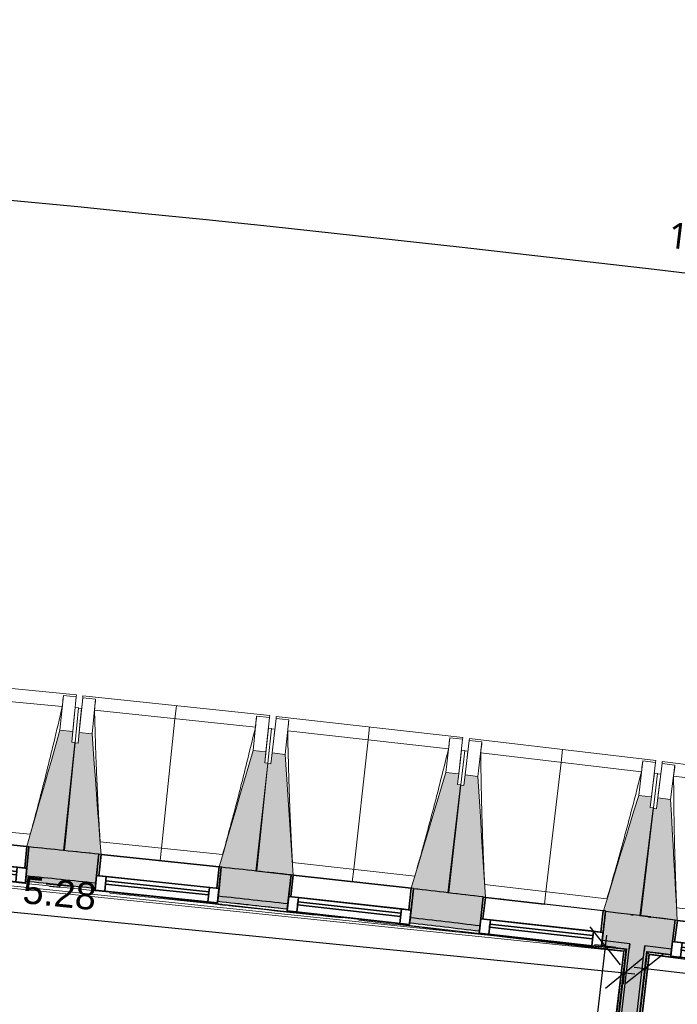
# Model space of a CAD drawing. Header units: centimetres. Extents: x -3926 to 10306, y -31136 to 469.
# Tile 84 of 148: x -740 to -435, y -1554 to -1098. Entities that reach past the tile are written whole.
import ezdxf

# ---------------------------------------------------------------- set-up
doc = ezdxf.new("R2010")
doc.units = ezdxf.units.CM
for name, color, linetype, lineweight in [('0-1', 7, 'Continuous', 5), ('COTGEN', 7, 'Continuous', 30), ('COTGEN-50', 7, 'Continuous', 30), ('MENUISERIES', 7, 'Continuous', 18), ('MENUISERIES-1', 7, 'Continuous', 25), ('MUR', 7, 'Continuous', 25), ('OSSATURE', 7, 'Continuous', 18), ('OSSATURE_C', 7, 'Continuous', 18), ('SERRU', 7, 'Continuous', 18), ('SERRU-traverse', 7, 'Continuous', 18), ('SOL', 7, 'Continuous', 25), ('Z', 7, 'Continuous', 18)]:
    doc.layers.add(name, color=color, linetype=linetype, lineweight=lineweight)
doc.layers.add('A-ANNO-NPLT', color=7, linetype='Continuous', lineweight=25, plot=False)
for name, color, linetype, lineweight, true_color in [('A-GLAZ-GLAS', 7, 'Continuous', 25, 0x5c63b1), ('COTGEN-1', 9, 'Continuous', 30, 0x808080), ('HACHURE_C-1', 6, 'Continuous', 25, 0xff00ff), ('HACHURE_C-2', 6, 'Continuous', 5, 0xff00ff), ('HACHURE_C-3', 5, 'Continuous', 25, 0x0000ff), ('HACHURE_C-4', 5, 'Continuous', 5, 0x0000ff), ('MENUISERIES-2', 7, 'Continuous', 25, 0x5c63b1), ('MUR_C-1', 6, 'Continuous', 25, 0xff00ff), ('MUR_C-2', 5, 'Continuous', 25, 0x0000ff), ('OSSATURE-1', 7, 'Continuous', 5, 0x787878), ('OSSATURE-2', 5, 'Continuous', 25, 0x0000ff)]:
    doc.layers.add(name, color=color, linetype=linetype, lineweight=lineweight, true_color=true_color)
doc.styles.add('Arial_1', font='arial.ttf', dxfattribs={"height": 12.5})
doc.styles.add('Trebuchet MS_1', font='trebuc.ttf', dxfattribs={"height": 12})
doc.dimstyles.new('Cotes_linéaires', dxfattribs={"dimscale": 30.48, "dimtxt": 12.371411, "dimasz": 0.520833, "dimexe": 0.328084, "dimexo": 0, "dimgap": 0.246063, "dimtad": 1, "dimlfac": 0.01, "dimrnd": 0.01, "dimzin": 0, "dimdsep": 46, "dimtxsty": 'Trebuchet MS_1', "dimblk1": 'OBLIQUE', "dimblk2": 'OBLIQUE', "dimsah": 1, "dimcen": 0.09, "dimazin": 0, "dimtfac": 1, "dimtdec": 4, "dimtix": 1, "dimtmove": 0, "dimatfit": 3, "dimfxl": 1, "dimtvp": 1, "dimtfill": 1, "dimtolj": 1, "dimtzin": 0, "dimarcsym": 2})
doc.dimstyles.new('DRMN_COTE', dxfattribs={"dimscale": 30.48, "dimtxt": 12.753242, "dimasz": 0.520833, "dimexe": 0.164042, "dimexo": 0.0625, "dimgap": 0.032808, "dimtad": 1, "dimlfac": 0.01, "dimrnd": 0.01, "dimzin": 0, "dimdsep": 46, "dimtxsty": 'Arial_1', "dimblk1": 'OBLIQUE', "dimblk2": 'OBLIQUE', "dimsah": 1, "dimcen": 0.09, "dimdle": 0.164042, "dimazin": 0, "dimtfac": 1, "dimtdec": 4, "dimtix": 1, "dimtmove": 0, "dimatfit": 3, "dimfxl": 0.164042, "dimfxlon": 1, "dimtvp": 1, "dimtolj": 1, "dimtzin": 0, "dimarcsym": 2})

# ---------------------------------------------------------------- blocks, each defined once
blk = doc.blocks.new('XXX_VIDE FENETRE - 550-V9-2021_015_1113_DCE_1_100_N0_cloison')
at = {"layer": 'A-ANNO-NPLT'}
for p, q in [((-28.5, 0), (-28.5, -10)), ((-27.5, 0), (-28.5, 0)), ((-27.5, -10), (-27.5, 0)), ((28.5, 0), (27.5, 0)), ((27.5, 0), (27.5, -10)), ((28.5, -10), (28.5, 0)), ((-28.5, -10), (-27.5, -10)), ((-24, -10), (-28.5, -10)), ((-28.5, -10), (-28.5, -16.75)), ((-24, -16.75), (-24, -10)), ((24, -10), (24, -16.75)), ((28.5, -10), (24, -10)), ((27.5, -10), (28.5, -10)), ((28.5, -16.75), (28.5, -10)), ((-28.5, -16.75), (-24, -16.75)), ((24, -16.75), (28.5, -16.75))]:
    blk.add_line(p, q, dxfattribs=at)
at = {"layer": 'A-GLAZ-GLAS'}
for p, q in [((24, -12), (-24, -12)), ((-24, -12), (-24, -13.5)), ((-24, -13.5), (24, -13.5)), ((24, -13.5), (24, -12))]:
    blk.add_line(p, q, dxfattribs=at)
at = {"layer": 'MENUISERIES-1'}
for p, q in [((-27.51, 0), (27.51, 0)), ((-27.5, 0), (-27.5, -10)), ((27.5, 0), (-27.5, 0)), ((27.5, -10), (27.5, 0)), ((-28.5, -10), (-28.5, -0.07)), ((28.5, -0.07), (28.5, -10)), ((28.5, -10), (-28.5, -10)), ((-28.5, -16.75), (-28.5, -10)), ((-28.5, -10), (28.5, -10)), ((-27.5, -10), (27.5, -10)), ((-24, -10), (-24, -16.75)), ((24, -10), (-24, -10)), ((24, -16.75), (24, -10)), ((28.5, -10), (28.5, -16.75)), ((28.5, -16.75), (-28.5, -16.75)), ((-24, -16.75), (24, -16.75))]:
    blk.add_line(p, q, dxfattribs=at)
at = {"layer": 'MENUISERIES-2'}
for p, q in [((-24, -13.5), (-24, -12)), ((-24, -12), (24, -12)), ((24, -13.5), (-24, -13.5)), ((24, -12), (24, -13.5))]:
    blk.add_line(p, q, dxfattribs=at)
blk = doc.blocks.new('XXX_VIDE FENETRE - 550-V10-2021_015_1113_DCE_1_100_N0_cloison')
at = {"layer": 'A-ANNO-NPLT'}
for p, q in [((-28.5, 0), (-28.5, -10)), ((-27.5, 0), (-28.5, 0)), ((-27.5, -10), (-27.5, 0)), ((28.5, 0), (27.5, 0)), ((27.5, 0), (27.5, -10)), ((28.5, -10), (28.5, 0)), ((-28.5, -10), (-27.5, -10)), ((-24, -10), (-28.5, -10)), ((-28.5, -10), (-28.5, -16.75)), ((-24, -16.75), (-24, -10)), ((24, -10), (24, -16.75)), ((28.5, -10), (24, -10)), ((27.5, -10), (28.5, -10)), ((28.5, -16.75), (28.5, -10)), ((-28.5, -16.75), (-24, -16.75)), ((24, -16.75), (28.5, -16.75))]:
    blk.add_line(p, q, dxfattribs=at)
at = {"layer": 'A-GLAZ-GLAS'}
for p, q in [((24, -12), (-24, -12)), ((-24, -12), (-24, -13.5)), ((-24, -13.5), (24, -13.5)), ((24, -13.5), (24, -12))]:
    blk.add_line(p, q, dxfattribs=at)
at = {"layer": 'MENUISERIES-1'}
for p, q in [((-28.5, 0), (0, 0)), ((-28.5, -10), (-28.5, 0)), ((-27.5, 0), (-27.5, -10)), ((27.5, 0), (-27.5, 0)), ((27.5, -10), (27.5, 0)), ((28.5, -0.25), (28.5, -10)), ((28.5, -10), (-28.5, -10)), ((-28.5, -16.75), (-28.5, -10)), ((-28.5, -10), (28.5, -10)), ((-27.5, -10), (27.5, -10)), ((-24, -10), (-24, -16.75)), ((24, -10), (-24, -10)), ((24, -16.75), (24, -10)), ((28.5, -10), (28.5, -16.75)), ((28.5, -16.75), (-28.5, -16.75)), ((-24, -16.75), (24, -16.75))]:
    blk.add_line(p, q, dxfattribs=at)
at = {"layer": 'MENUISERIES-2'}
for p, q in [((-24, -13.5), (-24, -12)), ((-24, -12), (24, -12)), ((24, -13.5), (-24, -13.5)), ((24, -12), (24, -13.5))]:
    blk.add_line(p, q, dxfattribs=at)
blk = doc.blocks.new('Garde-corps - Garde-corps-505843-2021_015_1113_DCE_1_100_N0_cloison')
at = {"layer": 'SERRU-traverse'}
for p, q in [((-982.52, -1475.47), (-460.03, -1529.47)), ((-959.19, -1476.84), (-458.87, -1528.55)), ((-727.38, -1498.25), (-714.43, -1499.59)), ((-725.88, -1499.3), (-721, -1499.8)), ((-663.51, -1505.87), (-661.87, -1506.05)), ((-655.66, -1506.72), (-645.86, -1507.78)), ((-647.96, -1506.36), (-633.36, -1507.95)), ((-633.36, -1507.95), (-647.96, -1506.36)), ((-631.82, -1508.12), (-615.69, -1509.91)), ((-615.69, -1509.91), (-631.82, -1508.12)), ((-470.11, -1526.87), (-458.53, -1528.29)), ((-458.53, -1528.29), (-470.11, -1526.87)), ((-460.03, -1529.47), (-493.83, -1818.1)), ((-459.85, -1529.33), (-493.69, -1818.28)), ((-459.66, -1529.17), (-493.54, -1818.48)), ((-458.87, -1528.55), (-492.91, -1819.27)), ((-458.87, -1528.55), (-492.91, -1819.27)), ((-458.53, -1528.29), (-492.65, -1819.6)), ((-492.65, -1819.6), (-458.53, -1528.29))]:
    blk.add_line(p, q, dxfattribs=at)
at = {"layer": 'SERRU-traverse', "flags": 128}
for points in [[(-460.03, -1529.47), (-460.03, -1529.47), (-460.02, -1529.46), (-460.01, -1529.45), (-459.99, -1529.43), (-459.96, -1529.41), (-459.94, -1529.4), (-459.92, -1529.38), (-459.89, -1529.36), (-459.87, -1529.34), (-459.85, -1529.33)], [(-459.66, -1529.17), (-459.26, -1528.86), (-458.87, -1528.55)], [(-458.53, -1528.29), (-458.92, -1528.6), (-459.31, -1528.9)], [(-458.87, -1528.55), (-458.85, -1528.54), (-458.82, -1528.52), (-458.77, -1528.48), (-458.72, -1528.44), (-458.66, -1528.39), (-458.6, -1528.34), (-458.53, -1528.29)]]:
    blk.add_lwpolyline(points, dxfattribs=at)
at = {"layer": 'SERRU-traverse'}
for radius, start, end in [(13727.3, 83.001273, 85.19666), (13728.31, 84.030833, 84.166322), (13728.31, 84.030833, 84.166322), (13726.96, 83.602126, 84.001978), (13727.12, 83.550483, 83.770246), (13726.96, 83.002675, 83.51766), (13728.31, 83.283636, 83.419558), (13728.31, 83.283636, 83.419558), (13727.12, 83.001996, 83.285881)]:
    blk.add_arc((-2132.29, -15154.19), radius, start, end, dxfattribs=at)
blk = doc.blocks.new('Garde-corps - Garde-corps-506028-2021_015_1113_DCE_1_100_N0_cloison')
at = {"layer": 'SERRU-traverse'}
for p, q in [((-484.32, -1830.14), (-449.1, -1529.45)), ((-449.1, -1529.45), (-484.32, -1830.14)), ((-483.52, -1825.9), (-448.84, -1529.79)), ((-483.52, -1825.9), (-448.84, -1529.79)), ((-483.43, -1831.26), (-448.22, -1530.58)), ((-483.28, -1831.46), (-448.06, -1530.78)), ((-483.13, -1831.64), (-447.92, -1530.96)), ((-449.1, -1529.45), (-437.99, -1530.83)), ((-437.99, -1530.83), (-449.1, -1529.45)), ((-448.84, -1529.79), (-438.04, -1531.2)), ((-448.06, -1530.78), (-440.01, -1531.78)), ((-447.92, -1530.96), (-261.44, -1555.32))]:
    blk.add_line(p, q, dxfattribs=at)
at = {"layer": 'SERRU-traverse', "flags": 128}
for points in [[(-449.1, -1529.45), (-448.8, -1529.84), (-448.49, -1530.23)], [(-448.22, -1530.58), (-448.53, -1530.19), (-448.84, -1529.79)]]:
    blk.add_lwpolyline(points, dxfattribs=at)
at = {"layer": 'SERRU-traverse'}
for radius, start, end in [(13727.3, 82.166733, 82.953168), (13726.96, 82.166766, 82.951749)]:
    blk.add_arc((-2132.29, -15154.19), radius, start, end, dxfattribs=at)
for points, knots in [([(-448.84, -1529.79), (-448.84, -1529.79), (-448.84, -1529.79), (-448.85, -1529.78), (-448.85, -1529.78), (-448.86, -1529.77), (-448.86, -1529.76), (-448.87, -1529.75), (-448.88, -1529.74), (-448.88, -1529.73), (-448.89, -1529.72), (-448.9, -1529.71), (-448.91, -1529.7), (-448.92, -1529.68), (-448.93, -1529.67), (-448.95, -1529.65), (-448.96, -1529.64), (-448.97, -1529.63), (-448.98, -1529.61), (-449.01, -1529.57), (-449.05, -1529.52), (-449.09, -1529.47), (-449.1, -1529.45)], [0, 0, 0, 0, 0.071429, 0.107143, 0.142857, 0.178571, 0.214286, 0.25, 0.285714, 0.321429, 0.357143, 0.392857, 0.428571, 0.464286, 0.5, 0.535714, 0.571429, 0.607143, 0.642857, 0.714286, 0.857143, 1, 1, 1, 1]), ([(-447.92, -1530.96), (-447.92, -1530.96), (-447.92, -1530.96), (-447.93, -1530.95), (-447.94, -1530.94), (-447.95, -1530.93), (-447.96, -1530.91), (-447.98, -1530.89), (-447.99, -1530.87), (-448.01, -1530.85), (-448.03, -1530.83), (-448.04, -1530.8), (-448.06, -1530.79), (-448.06, -1530.78)], [0.075, 0.075, 0.075, 0.075, 0.15, 0.2125, 0.275, 0.35, 0.425, 0.5, 0.6, 0.7, 0.775, 0.85, 1, 1, 1, 1])]:
    blk.add_open_spline(points, degree=3, knots=knots, dxfattribs=at)
blk = doc.blocks.new('B02_ARC_rvt-1-2021_015_1113_DCE_1_100_N0_cloison')
at = {"layer": 'HACHURE_C-1'}
h = blk.add_hatch(color=256, dxfattribs=at)
h.paths.add_polyline_path([(-261.58, -1553.93), (-261.24, -1551.46), (-292.42, -1547.2), (-292.75, -1549.68), (-268.5, -1552.98)])
h.paths.add_polyline_path([(-349.25, -1542.16), (-348.92, -1539.68), (-381.13, -1535.5), (-381.44, -1537.98), (-349.34, -1542.15)])
h.paths.add_polyline_path([(-437.99, -1530.83), (-437.68, -1528.35), (-450.05, -1526.82), (-450.34, -1529.3), (-438.08, -1530.82)])
h.paths.add_polyline_path([(-457.29, -1528.44), (-457, -1525.96), (-469.83, -1524.39), (-470.11, -1526.87), (-457.91, -1528.37)])
h.paths.add_polyline_path([(-526.7, -1520.09), (-526.43, -1517.61), (-558.78, -1513.84), (-559.05, -1516.32), (-526.81, -1520.08)])
h.paths.add_polyline_path([(-615.69, -1509.91), (-615.41, -1507.42), (-647.7, -1503.87), (-647.96, -1506.36), (-615.77, -1509.9)])
h.paths.add_polyline_path([(-704.64, -1500.31), (-704.38, -1497.83), (-736.69, -1494.49), (-736.93, -1496.97), (-704.72, -1500.3)])
h.paths.add_polyline_path([(-793.65, -1491.3), (-793.4, -1488.81), (-825.64, -1485.69), (-825.85, -1488.18), (-793.72, -1491.29)])
h.paths.add_polyline_path([(-882.61, -1482.87), (-882.4, -1480.38), (-914.83, -1477.46), (-915.04, -1479.95), (-882.69, -1482.87)])
h.paths.add_polyline_path([(-971.83, -1475.01), (-971.62, -1472.52), (-984.73, -1471.42), (-984.98, -1473.9), (-971.89, -1475.01)])
h.paths.add_polyline_path([(-991.95, -1473.32), (-991.71, -1470.83), (-1003.99, -1469.81), (-1004.18, -1472.31), (-992.58, -1473.27)])
h.paths.add_polyline_path([(-1061, -1467.74), (-1060.8, -1465.25), (-1093.19, -1462.75), (-1093.33, -1465.25), (-1061.06, -1467.74)])
h.paths.add_polyline_path([(-1150.21, -1461.05), (-1150.03, -1458.56), (-1182.34, -1456.28), (-1182.49, -1458.77), (-1150.27, -1461.05)])
h.paths.add_polyline_path([(-1239.36, -1454.95), (-1239.22, -1452.45), (-1271.72, -1450.37), (-1271.86, -1452.87), (-1239.42, -1454.94)])
h.paths.add_polyline_path([(-1328.76, -1449.41), (-1328.61, -1446.92), (-1361.04, -1445.05), (-1361.17, -1447.55), (-1328.8, -1449.41)])
h.paths.add_polyline_path([(-1418.09, -1444.47), (-1417.96, -1441.97), (-1431.16, -1441.29), (-1431.37, -1443.78), (-1418.13, -1444.47)])
h.paths.add_polyline_path([(-1438.36, -1443.43), (-1438.16, -1440.93), (-1450.39, -1440.32), (-1450.51, -1442.82), (-1438.99, -1443.39)])
h.paths.add_polyline_path([(-1507.44, -1440.1), (-1507.33, -1437.61), (-1539.78, -1436.17), (-1539.88, -1438.67), (-1507.48, -1440.1)])
h.paths.add_polyline_path([(-1596.83, -1436.32), (-1596.73, -1433.83), (-1629.19, -1432.6), (-1629.27, -1435.1), (-1596.86, -1436.32)])
h.paths.add_polyline_path([(-1686.23, -1433.13), (-1686.15, -1430.63), (-1718.62, -1429.61), (-1718.68, -1432.11), (-1686.26, -1433.12)])
h.paths.add_polyline_path([(-1775.66, -1430.51), (-1775.59, -1428.01), (-1808.06, -1427.21), (-1808.11, -1429.71), (-1775.68, -1430.51)])
h.paths.add_polyline_path([(-1865.1, -1428.48), (-1865.05, -1425.98), (-1897.53, -1425.38), (-1897.56, -1427.88), (-1865.11, -1428.48)])
h.paths.add_polyline_path([(-2320.77, -1427.17), (-2312.4, -1427.06), (-2312.47, -1424.56), (-2320.8, -1424.67), (-2320.77, -1427.15)])
h.paths.add_polyline_path([(-1954.55, -1427.03), (-1954.56, -1424.53), (-1987, -1424.15), (-1986.97, -1426.65), (-1954.56, -1427.03)])
h.paths.add_polyline_path([(-2255.4, -1426.43), (-2222.94, -1426.18), (-2222.98, -1423.68), (-2255.43, -1423.93), (-2255.41, -1425.99)])
h.paths.add_polyline_path([(-2044.01, -1426.16), (-2044.02, -1423.66), (-2076.47, -1423.49), (-2076.47, -1425.99), (-2044.02, -1426.16)])
h.paths.add_polyline_path([(-2165.94, -1425.92), (-2133.48, -1425.88), (-2133.48, -1423.38), (-2165.95, -1423.42)])
at = {"layer": 'HACHURE_C-2'}
h = blk.add_hatch(color=256, dxfattribs=at)
h.paths.add_polyline_path([(-261.24, -1551.46), (-259.46, -1538.12), (-290.66, -1533.82), (-292.42, -1547.2), (-268.5, -1550.46)])
h.paths.add_polyline_path([(-348.92, -1539.68), (-347.16, -1526.3), (-379.46, -1522.11), (-381.13, -1535.5), (-349.34, -1539.63)])
h.paths.add_polyline_path([(-437.68, -1528.35), (-436.01, -1514.95), (-468.33, -1510.97), (-469.83, -1524.39), (-438.08, -1528.3)])
h.paths.add_polyline_path([(-526.43, -1517.61), (-524.93, -1504.19), (-557.28, -1500.42), (-558.78, -1513.84), (-526.81, -1517.56)])
h.paths.add_polyline_path([(-615.41, -1507.42), (-613.92, -1494), (-646.29, -1490.44), (-647.7, -1503.87), (-615.77, -1507.38)])
h.paths.add_polyline_path([(-704.38, -1497.83), (-703.01, -1484.39), (-735.36, -1481.05), (-736.69, -1494.49), (-704.72, -1497.79)])
h.paths.add_polyline_path([(-793.4, -1488.81), (-792.11, -1475.37), (-824.5, -1472.24), (-825.64, -1485.69), (-793.72, -1488.78)])
h.paths.add_polyline_path([(-882.4, -1480.38), (-881.25, -1466.93), (-913.69, -1464.01), (-914.83, -1477.46), (-882.69, -1480.36)])
h.paths.add_polyline_path([(-971.62, -1472.52), (-970.49, -1459.07), (-1002.93, -1456.36), (-1003.99, -1469.81), (-971.89, -1472.5)])
h.paths.add_polyline_path([(-1060.8, -1465.25), (-1059.77, -1451.79), (-1092.22, -1449.29), (-1093.19, -1462.75), (-1061.06, -1465.23)])
h.paths.add_polyline_path([(-1150.03, -1458.56), (-1149.09, -1445.09), (-1181.55, -1442.8), (-1182.34, -1456.28), (-1150.27, -1458.54)])
h.paths.add_polyline_path([(-1239.22, -1452.45), (-1238.42, -1438.97), (-1270.92, -1436.89), (-1271.72, -1450.37), (-1239.42, -1452.44)])
h.paths.add_polyline_path([(-1328.61, -1446.92), (-1327.82, -1433.44), (-1360.33, -1431.57), (-1361.04, -1445.05), (-1328.8, -1446.91)])
h.paths.add_polyline_path([(-1417.96, -1441.97), (-1417.25, -1428.49), (-1449.77, -1426.83), (-1450.39, -1440.32), (-1418.13, -1441.96)])
h.paths.add_polyline_path([(-1507.33, -1437.61), (-1506.71, -1424.12), (-1539.25, -1422.68), (-1539.78, -1436.17), (-1507.48, -1437.6)])
h.paths.add_polyline_path([(-1596.73, -1433.83), (-1596.2, -1420.34), (-1628.74, -1419.1), (-1629.19, -1432.6), (-1596.86, -1433.82)])
h.paths.add_polyline_path([(-1686.15, -1430.63), (-1685.71, -1417.13), (-1718.26, -1416.11), (-1718.62, -1429.61), (-1686.26, -1430.62)])
h.paths.add_polyline_path([(-1775.59, -1428.01), (-1775.24, -1414.52), (-1807.8, -1413.71), (-1808.06, -1427.21), (-1775.68, -1428.01)])
h.paths.add_polyline_path([(-1865.05, -1425.98), (-1864.78, -1412.48), (-1897.34, -1411.89), (-1897.48, -1425.39), (-1865.11, -1425.98)])
h.paths.add_polyline_path([(-2334.3, -1424.86), (-2312.43, -1424.56), (-2312.6, -1411.06), (-2334.51, -1411.36), (-2334.3, -1424.77)])
h.paths.add_polyline_path([(-1954.52, -1424.53), (-1954.34, -1411.03), (-1986.9, -1410.65), (-1986.97, -1424.15), (-1954.56, -1424.53)])
h.paths.add_polyline_path([(-2255.43, -1423.93), (-2222.95, -1423.68), (-2223.04, -1410.18), (-2255.6, -1410.43), (-2255.43, -1423.79)])
h.paths.add_polyline_path([(-2043.99, -1423.66), (-2043.9, -1410.16), (-2076.47, -1409.99), (-2076.47, -1423.49), (-2044.02, -1423.66)])
h.paths.add_polyline_path([(-2165.95, -1423.42), (-2133.47, -1423.38), (-2133.47, -1409.88), (-2166.04, -1409.92), (-2165.95, -1423.39)])
at = {"layer": 'HACHURE_C-3'}
h = blk.add_hatch(color=256, dxfattribs=at)
h.paths.add_polyline_path([(-491.41, -1819.74), (-457.29, -1528.44), (-458.53, -1528.29), (-492.65, -1819.6)])
h.paths.add_polyline_path([(-455.43, -1512.55), (-455.42, -1512.46), (-456.66, -1512.32), (-456.66, -1512.4), (-456.05, -1512.48)])
at = {"layer": 'HACHURE_C-4'}
h = blk.add_hatch(color=256, dxfattribs=at)
h.paths.add_polyline_path([(-484.6, -1821.8), (-450.05, -1526.82), (-457, -1525.96), (-491.55, -1820.99), (-485.41, -1821.7)])
h.paths.add_polyline_path([(-448.48, -1513.41), (-448.48, -1513.27), (-455.42, -1512.48), (-455.42, -1512.55), (-449.56, -1513.28)])
h = blk.add_hatch(color=256, dxfattribs=at)
h.paths.add_polyline_path([(-484.17, -1828.9), (-449.1, -1529.45), (-450.34, -1529.3), (-485.41, -1828.75), (-484.6, -1828.85)])
h.paths.add_polyline_path([(-447.24, -1513.56), (-447.23, -1513.42), (-448.47, -1513.28), (-448.47, -1513.41), (-447.86, -1513.48)])
at = {"layer": 'MUR'}
for p, q in [((-736.93, -1496.97), (-735.36, -1481.05)), ((-702.98, -1484.46), (-704.64, -1500.31)), ((-647.96, -1506.36), (-646.29, -1490.44)), ((-613.92, -1494.07), (-615.69, -1509.91)), ((-559.05, -1516.32), (-557.28, -1500.42)), ((-524.94, -1504.25), (-526.7, -1520.09)), ((-523.95, -1504.3), (-500.62, -1507.07)), ((-470.11, -1526.87), (-468.33, -1510.97)), ((-436.02, -1515.01), (-437.99, -1530.83))]:
    blk.add_line(p, q, dxfattribs=at)
at = {"layer": 'MUR_C-1'}
for p, q in [((-735.36, -1481.05), (-736.93, -1496.97)), ((-704.64, -1500.31), (-702.97, -1484.4)), ((-646.29, -1490.44), (-647.96, -1506.36)), ((-615.69, -1509.91), (-613.92, -1494)), ((-557.28, -1500.42), (-559.05, -1516.32)), ((-526.7, -1520.09), (-524.93, -1504.19)), ((-468.33, -1510.97), (-470.11, -1526.87)), ((-437.99, -1530.83), (-436.01, -1514.95)), ((-457, -1525.96), (-469.83, -1524.39)), ((-457.29, -1528.44), (-457, -1525.96)), ((-450.05, -1526.82), (-450.34, -1529.3)), ((-437.68, -1528.35), (-450.05, -1526.82))]:
    blk.add_line(p, q, dxfattribs=at)
at = {"layer": 'MUR_C-1', "flags": 128}
for points in [[(-456.67, -1512.4), (-462.5, -1511.68), (-468.33, -1510.97)], [(-455.43, -1512.55), (-456.05, -1512.48), (-456.67, -1512.4)], [(-447.24, -1513.56), (-447.86, -1513.48), (-448.48, -1513.41)], [(-436.01, -1514.95), (-441.63, -1514.26), (-447.24, -1513.56)], [(-470.11, -1526.87), (-464.32, -1527.58), (-458.53, -1528.29)], [(-449.1, -1529.45), (-443.55, -1530.14), (-437.99, -1530.83)]]:
    blk.add_lwpolyline(points, dxfattribs=at)
at = {"layer": 'MUR_C-1'}
for radius, start, end in [(13744.31, 84.03081, 84.166576), (13744.31, 83.657428, 83.793194), (13730.81, 84.030829, 84.166362), (13728.31, 84.030833, 84.166323), (13730.81, 83.657447, 83.79298), (13744.31, 83.284048, 83.419812), (13728.31, 83.657451, 83.79294), (13730.81, 83.283701, 83.419598), (13728.31, 83.283636, 83.419558)]:
    blk.add_arc((-2132.29, -15154.19), radius, start, end, dxfattribs=at)
at = {"layer": 'MUR_C-2'}
for p, q in [((-456.66, -1512.32), (-456.67, -1512.4)), ((-447.23, -1513.42), (-456.66, -1512.32)), ((-455.43, -1512.55), (-455.42, -1512.46)), ((-448.48, -1513.41), (-448.47, -1513.28)), ((-447.24, -1513.56), (-447.23, -1513.42)), ((-457, -1525.96), (-457.29, -1528.44)), ((-450.34, -1529.3), (-450.05, -1526.82)), ((-458.53, -1528.29), (-492.65, -1819.6)), ((-491.41, -1819.74), (-457.29, -1528.44)), ((-484.45, -1820.56), (-450.34, -1529.3)), ((-483.21, -1820.7), (-449.1, -1529.45))]:
    blk.add_line(p, q, dxfattribs=at)
at = {"layer": 'MUR_C-2', "flags": 128}
for points in [[(-456.67, -1512.4), (-456.05, -1512.48), (-455.43, -1512.55)], [(-448.48, -1513.41), (-447.86, -1513.48), (-447.24, -1513.56)]]:
    blk.add_lwpolyline(points, dxfattribs=at)
at = {"layer": 'SOL'}
for p, q in [((-646.29, -1490.44), (-646.05, -1490.47)), ((-646.05, -1490.47), (-646.29, -1490.44)), ((-727.36, -1497.96), (-720.87, -1498.62)), ((-720.87, -1498.62), (-727.36, -1497.96)), ((-727.36, -1497.96), (-720.87, -1498.62)), ((-720.87, -1498.62), (-727.36, -1497.96)), ((-720.78, -1498.63), (-714.39, -1499.3)), ((-714.39, -1499.3), (-720.78, -1498.63)), ((-720.78, -1498.63), (-714.39, -1499.3)), ((-714.39, -1499.3), (-720.78, -1498.63)), ((-517.94, -1505.01), (-515.37, -1505.32)), ((-515.37, -1505.32), (-517.94, -1505.01)), ((-458.53, -1528.29), (-492.65, -1819.6)), ((-492.65, -1819.6), (-458.53, -1528.29)), ((-458.53, -1528.29), (-492.65, -1819.6)), ((-492.65, -1819.6), (-458.53, -1528.29)), ((-484.32, -1830.14), (-449.1, -1529.45)), ((-449.1, -1529.45), (-484.32, -1830.14)), ((-484.32, -1830.14), (-449.1, -1529.45)), ((-449.1, -1529.45), (-484.32, -1830.14))]:
    blk.add_line(p, q, dxfattribs=at)
at = {"layer": 'MENUISERIES'}
for name, p, rotation in [('XXX_VIDE FENETRE - 550-V9-2021_015_1113_DCE_1_100_N0_cloison', (-763.72, -1478.16), 354.383875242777), ('XXX_VIDE FENETRE - 550-V9-2021_015_1113_DCE_1_100_N0_cloison', (-674.62, -1487.37), 354.0108088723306), ('XXX_VIDE FENETRE - 550-V9-2021_015_1113_DCE_1_100_N0_cloison', (-585.59, -1497.16), 353.6377425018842), ('XXX_VIDE FENETRE - 550-V10-2021_015_1113_DCE_1_100_N0_cloison', (-496.63, -1507.52), 353.6377425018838), ('XXX_VIDE FENETRE - 550-V9-2021_015_1113_DCE_1_100_N0_cloison', (-407.73, -1518.47), 352.8916097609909)]:
    blk.add_blockref(name, p, dxfattribs=dict(at, rotation=rotation))
at = {"layer": 'SERRU'}
for name in ['Garde-corps - Garde-corps-505843-2021_015_1113_DCE_1_100_N0_cloison', 'Garde-corps - Garde-corps-506028-2021_015_1113_DCE_1_100_N0_cloison']:
    blk.add_blockref(name, (0, 0), dxfattribs=at)
blk = doc.blocks.new('20_MUR PREFA_01 - Type 1-3119337-2021_015_1113_DCE_1_100_N0_cloison')
at = {"layer": 'Z'}
for p, q in [((0, 72.21), (0, 66.14)), ((0, 66.14), (0, 5.85)), ((0, 0.07), (0, 5.85))]:
    blk.add_line(p, q, dxfattribs=at)
blk = doc.blocks.new('B02_DC_STR_rvt-1-2021_015_1113_DCE_1_100_N0_cloison')
at = {"layer": 'OSSATURE-1'}
for points in [[(-718.94, -1482.63), (-714.03, -1432.65), (-715.52, -1432.51), (-715.03, -1427.53), (-721, -1426.94), (-736.34, -1480.85), (-735.35, -1480.95), (-735.35, -1481.02), (-725.88, -1481.95)], [(-701.99, -1484.5), (-706.16, -1428.6), (-712.13, -1427.98), (-712.65, -1432.95), (-714.15, -1432.79), (-719.39, -1482.74), (-702.98, -1484.46), (-702.97, -1484.39), (-702.5, -1484.44)], [(-629.88, -1492.13), (-624.64, -1442.18), (-626.13, -1442.03), (-625.61, -1437.05), (-631.57, -1436.43), (-647.26, -1490.24), (-646.28, -1490.34), (-646.28, -1490.41), (-639.43, -1491.13)], [(-612.93, -1494.11), (-616.75, -1438.19), (-622.71, -1437.52), (-623.27, -1442.49), (-624.76, -1442.32), (-630.32, -1492.24), (-613.92, -1494.07), (-613.88, -1494), (-613.41, -1494.05)], [(-540.88, -1502.21), (-535.31, -1452.3), (-536.8, -1452.13), (-536.25, -1447.16), (-542.21, -1446.5), (-558.25, -1500.2), (-557.27, -1500.31), (-557.27, -1500.38), (-550.24, -1501.17)], [(-523.94, -1504.37), (-527.4, -1448.35), (-533.36, -1447.65), (-533.94, -1452.61), (-535.43, -1452.44), (-541.32, -1502.31), (-523.96, -1504.36)], [(-451.94, -1512.87), (-446.05, -1462.99), (-447.54, -1462.82), (-446.96, -1457.85), (-452.92, -1457.15), (-469.25, -1510.57), (-468.3, -1510.68), (-468.3, -1510.94), (-454.31, -1512.59)], [(-435.03, -1515.06), (-438.12, -1459.1), (-444.07, -1458.36), (-444.69, -1463.32), (-446.18, -1463.13), (-452.39, -1512.97), (-436.02, -1515.01), (-436.01, -1514.94)]]:
    blk.add_hatch(color=256, dxfattribs=at).paths.add_polyline_path(points)
at = {"layer": 'OSSATURE'}
for p, q in [((-713.37, -1410.63), (-799.95, -1402.11)), ((-719.95, -1416.07), (-794.55, -1408.74)), ((-719.43, -1410.94), (-721, -1426.94)), ((-719.43, -1410.94), (-713.46, -1411.53)), ((-719.43, -1410.97), (-719.43, -1410.94)), ((-713.46, -1411.53), (-715.03, -1427.53)), ((-713.37, -1410.63), (-713.46, -1411.55)), ((-712.13, -1427.98), (-710.45, -1411.99)), ((-710.46, -1412.01), (-710.36, -1411.09)), ((-710.45, -1411.99), (-704.49, -1412.61)), ((-623.83, -1420.16), (-710.36, -1411.09)), ((-706.16, -1428.6), (-704.49, -1412.61)), ((-704.49, -1412.61), (-704.49, -1412.64)), ((-713.94, -1416.5), (-714.51, -1422.28)), ((-712.45, -1416.65), (-714.03, -1432.65)), ((-712.45, -1416.65), (-713.94, -1416.5)), ((-710.98, -1416.96), (-712.47, -1416.8)), ((-711.58, -1422.73), (-710.98, -1416.96)), ((-630.46, -1425.57), (-705, -1417.74)), ((-714.51, -1422.28), (-715.52, -1432.51)), ((-712.65, -1432.95), (-711.58, -1422.73)), ((-629.9, -1420.44), (-631.57, -1436.43)), ((-629.9, -1420.44), (-623.93, -1421.06)), ((-629.9, -1420.46), (-629.9, -1420.44)), ((-623.93, -1421.06), (-625.61, -1437.05)), ((-623.83, -1420.16), (-623.93, -1421.09)), ((-622.71, -1437.52), (-620.93, -1421.54)), ((-620.93, -1421.57), (-620.83, -1420.64)), ((-620.93, -1421.54), (-614.97, -1422.21)), ((-534.37, -1430.28), (-620.83, -1420.64)), ((-616.75, -1438.19), (-614.97, -1422.21)), ((-614.97, -1422.21), (-614.97, -1422.23)), ((-624.45, -1426.04), (-625.06, -1431.81)), ((-622.96, -1426.19), (-624.64, -1442.18)), ((-622.96, -1426.19), (-624.45, -1426.04)), ((-621.48, -1426.51), (-622.97, -1426.35)), ((-622.13, -1432.28), (-621.48, -1426.51)), ((-541.02, -1435.64), (-615.52, -1427.34)), ((-625.06, -1431.81), (-626.13, -1442.03)), ((-540.43, -1430.52), (-542.21, -1446.5)), ((-540.44, -1430.54), (-540.43, -1430.52)), ((-540.43, -1430.52), (-534.47, -1431.18)), ((-534.47, -1431.18), (-536.25, -1447.16)), ((-534.37, -1430.28), (-534.47, -1431.21)), ((-533.36, -1447.65), (-531.47, -1431.68)), ((-531.47, -1431.71), (-531.37, -1430.78)), ((-531.47, -1431.68), (-525.51, -1432.38)), ((-444.97, -1440.99), (-531.37, -1430.78)), ((-623.27, -1442.49), (-622.13, -1432.28)), ((-535.02, -1436.15), (-535.66, -1441.92)), ((-533.53, -1436.32), (-535.31, -1452.3)), ((-533.53, -1436.32), (-535.02, -1436.15)), ((-532.06, -1436.65), (-533.55, -1436.47)), ((-527.4, -1448.35), (-525.51, -1432.38)), ((-525.51, -1432.38), (-525.51, -1432.41)), ((-532.74, -1442.41), (-532.06, -1436.65)), ((-451.66, -1446.3), (-526.09, -1437.51)), ((-444.97, -1440.99), (-445.07, -1441.91)), ((-535.66, -1441.92), (-536.8, -1452.13)), ((-533.94, -1452.61), (-532.74, -1442.41)), ((-451.03, -1441.18), (-452.92, -1457.15)), ((-451.04, -1441.21), (-451.03, -1441.18)), ((-451.03, -1441.18), (-445.07, -1441.88)), ((-445.07, -1441.88), (-446.96, -1457.85)), ((-444.07, -1458.36), (-442.08, -1442.4)), ((-442.08, -1442.43), (-441.97, -1441.5)), ((-442.08, -1442.4), (-436.13, -1443.14)), ((-355.64, -1452.27), (-441.97, -1441.5)), ((-438.12, -1459.1), (-436.13, -1443.14)), ((-436.13, -1443.14), (-436.13, -1443.17)), ((-445.66, -1446.85), (-446.34, -1452.61)), ((-444.17, -1447.03), (-446.05, -1462.99)), ((-444.17, -1447.03), (-445.66, -1446.85)), ((-442.7, -1447.36), (-444.19, -1447.18)), ((-443.42, -1453.12), (-442.7, -1447.36)), ((-362.36, -1457.54), (-436.74, -1448.26)), ((-446.34, -1452.61), (-447.54, -1462.82)), ((-444.69, -1463.32), (-443.42, -1453.12)), ((-791.54, -1469.62), (-734.76, -1475.2)), ((-736.34, -1480.85), (-791.1, -1475.47)), ((-702.39, -1478.64), (-645.65, -1484.6)), ((-647.26, -1490.24), (-701.99, -1484.5)), ((-613.3, -1488.25), (-556.6, -1494.57)), ((-558.25, -1500.2), (-612.93, -1494.11)), ((-524.28, -1498.44), (-467.62, -1505.13)), ((-496.63, -1507.52), (-523.95, -1504.3)), ((-435.32, -1509.2), (-378.71, -1516.26))]:
    blk.add_line(p, q, dxfattribs=at)
at = {"layer": 'OSSATURE', "flags": 128}
for points in [[(-719.95, -1416.07), (-719.85, -1415.05), (-719.75, -1414.03), (-719.64, -1413.01), (-719.54, -1411.99), (-719.43, -1410.97)], [(-704.49, -1412.64), (-704.59, -1413.66), (-704.69, -1414.68), (-704.8, -1415.7), (-704.9, -1416.72), (-705, -1417.74)], [(-630.46, -1425.57), (-630.35, -1424.54), (-630.24, -1423.52), (-630.12, -1422.5), (-630.01, -1421.48), (-629.9, -1420.46)], [(-614.97, -1422.23), (-615.08, -1423.25), (-615.19, -1424.27), (-615.3, -1425.29), (-615.41, -1426.32), (-615.52, -1427.34)], [(-541.02, -1435.64), (-540.91, -1434.62), (-540.79, -1433.6), (-540.67, -1432.58), (-540.55, -1431.56), (-540.44, -1430.54)], [(-525.51, -1432.41), (-525.63, -1433.43), (-525.75, -1434.45), (-525.86, -1435.47), (-525.98, -1436.49), (-526.09, -1437.51)], [(-451.66, -1446.3), (-451.53, -1445.28), (-451.41, -1444.26), (-451.29, -1443.24), (-451.16, -1442.22), (-451.04, -1441.21)], [(-436.13, -1443.17), (-436.25, -1444.19), (-436.37, -1445.21), (-436.49, -1446.23), (-436.62, -1447.25), (-436.74, -1448.26)]]:
    blk.add_lwpolyline(points, dxfattribs=at)
at = {"layer": 'OSSATURE'}
for points, knots in [([(-734.78, -1475.2), (-733.66, -1471.13), (-731.97, -1464.82), (-729.74, -1456.27), (-727.89, -1449.03), (-725.94, -1441.22), (-723.22, -1430.05), (-721.25, -1421.67), (-719.95, -1416.07)], [0.0183438, 0.0183438, 0.0183438, 0.0183438, 0.2222222, 0.3333333, 0.4444444, 0.5833333, 0.7222222, 1, 1, 1, 1]), ([(-705, -1417.74), (-704.89, -1422.34), (-704.7, -1429.23), (-704.39, -1438.41), (-704.1, -1445.89), (-703.75, -1453.93), (-703.33, -1462.54), (-702.87, -1470.79), (-702.54, -1476.15), (-702.38, -1478.65)], [0, 0, 0, 0, 0.2222222, 0.3333333, 0.4444444, 0.5833333, 0.7222222, 0.8611111, 0.9816328, 0.9816328, 0.9816328, 0.9816328]), ([(-645.66, -1484.6), (-644.52, -1480.53), (-642.79, -1474.24), (-640.51, -1465.7), (-638.61, -1458.47), (-636.61, -1450.68), (-633.82, -1439.52), (-631.79, -1431.16), (-630.46, -1425.57)], [0.0183438, 0.0183438, 0.0183438, 0.0183438, 0.2222222, 0.3333333, 0.4444444, 0.5833333, 0.7222222, 1, 1, 1, 1]), ([(-615.52, -1427.34), (-615.43, -1431.93), (-615.29, -1438.82), (-615.03, -1448.01), (-614.8, -1455.48), (-614.5, -1463.52), (-614.13, -1472.14), (-613.73, -1480.39), (-613.43, -1485.76), (-613.29, -1488.25)], [0, 0, 0, 0, 0.2222222, 0.3333333, 0.4444444, 0.5833333, 0.7222222, 0.8611111, 0.9816328, 0.9816328, 0.9816328, 0.9816328]), ([(-556.61, -1494.57), (-555.45, -1490.51), (-553.67, -1484.23), (-551.34, -1475.71), (-549.39, -1468.5), (-547.34, -1460.71), (-544.47, -1449.58), (-542.39, -1441.22), (-541.02, -1435.64)], [0.0183438, 0.0183438, 0.0183438, 0.0183438, 0.2222222, 0.3333333, 0.4444444, 0.5833333, 0.7222222, 1, 1, 1, 1]), ([(-526.09, -1437.51), (-526.04, -1442.11), (-525.94, -1449), (-525.75, -1458.18), (-525.56, -1465.66), (-525.32, -1473.7), (-525, -1482.33), (-524.65, -1490.57), (-524.39, -1495.94), (-524.26, -1498.44)], [0, 0, 0, 0, 0.2222222, 0.3333333, 0.4444444, 0.5833333, 0.7222222, 0.8611111, 0.9816328, 0.9816328, 0.9816328, 0.9816328]), ([(-467.63, -1505.13), (-466.44, -1501.08), (-464.62, -1494.81), (-462.23, -1486.3), (-460.24, -1479.1), (-458.14, -1471.33), (-455.2, -1460.21), (-453.06, -1451.87), (-451.66, -1446.3)], [0.0183438, 0.0183438, 0.0183438, 0.0183438, 0.2222222, 0.3333333, 0.4444444, 0.5833333, 0.7222222, 1, 1, 1, 1]), ([(-436.74, -1448.26), (-436.72, -1452.86), (-436.66, -1459.75), (-436.53, -1468.94), (-436.39, -1476.42), (-436.2, -1484.46), (-435.94, -1493.09), (-435.65, -1501.34), (-435.42, -1506.71), (-435.31, -1509.2)], [0, 0, 0, 0, 0.2222222, 0.3333333, 0.4444444, 0.5833333, 0.7222222, 0.8611111, 0.9816328, 0.9816328, 0.9816328, 0.9816328])]:
    blk.add_open_spline(points, degree=3, knots=knots, dxfattribs=at)
at = {"layer": 'OSSATURE_C'}
for p, q in [((-715.03, -1427.53), (-721, -1426.94)), ((-715.52, -1432.51), (-715.03, -1427.53)), ((-712.13, -1427.98), (-712.65, -1432.95)), ((-706.16, -1428.6), (-712.13, -1427.98)), ((-714.15, -1432.79), (-719.39, -1482.74)), ((-718.94, -1482.63), (-714.03, -1432.65)), ((-714.03, -1432.65), (-715.52, -1432.51)), ((-712.65, -1432.95), (-714.15, -1432.79)), ((-625.61, -1437.05), (-631.57, -1436.43)), ((-626.13, -1442.03), (-625.61, -1437.05)), ((-622.71, -1437.52), (-623.27, -1442.49)), ((-616.75, -1438.19), (-622.71, -1437.52)), ((-624.76, -1442.32), (-630.32, -1492.24)), ((-629.88, -1492.13), (-624.64, -1442.18)), ((-624.64, -1442.18), (-626.13, -1442.03)), ((-623.27, -1442.49), (-624.76, -1442.32)), ((-536.25, -1447.16), (-542.21, -1446.5)), ((-536.8, -1452.13), (-536.25, -1447.16)), ((-533.36, -1447.65), (-533.94, -1452.61)), ((-527.4, -1448.35), (-533.36, -1447.65)), ((-535.43, -1452.44), (-541.32, -1502.31)), ((-540.88, -1502.21), (-535.31, -1452.3)), ((-535.31, -1452.3), (-536.8, -1452.13)), ((-533.94, -1452.61), (-535.43, -1452.44)), ((-446.96, -1457.85), (-452.92, -1457.15)), ((-447.54, -1462.82), (-446.96, -1457.85)), ((-444.07, -1458.36), (-444.69, -1463.32)), ((-438.12, -1459.1), (-444.07, -1458.36)), ((-446.18, -1463.13), (-452.39, -1512.97)), ((-451.94, -1512.87), (-446.05, -1462.99)), ((-446.05, -1462.99), (-447.54, -1462.82)), ((-444.69, -1463.32), (-446.18, -1463.13)), ((-735.37, -1481.02), (-718.94, -1482.63)), ((-719.39, -1482.74), (-702.98, -1484.46)), ((-646.29, -1490.41), (-629.88, -1492.13)), ((-630.32, -1492.24), (-613.92, -1494.07)), ((-557.28, -1500.38), (-540.88, -1502.21)), ((-541.32, -1502.31), (-523.94, -1504.37)), ((-468.33, -1510.93), (-451.94, -1512.87)), ((-452.39, -1512.97), (-436.02, -1515.01))]:
    blk.add_line(p, q, dxfattribs=at)
at = {"layer": 'OSSATURE_C', "flags": 128}
for points in [[(-721, -1426.94), (-722.92, -1433.69), (-724.84, -1440.44), (-726.76, -1447.18), (-728.68, -1453.93), (-730.6, -1460.68), (-732.52, -1467.43), (-734.44, -1474.17), (-736.34, -1480.85)], [(-701.99, -1484.5), (-702.5, -1477.57), (-703.03, -1470.58), (-703.55, -1463.58), (-704.07, -1456.58), (-704.6, -1449.59), (-705.12, -1442.59), (-705.64, -1435.6), (-706.16, -1428.6)], [(-631.57, -1436.43), (-633.54, -1443.16), (-635.5, -1449.9), (-637.46, -1456.63), (-639.43, -1463.37), (-641.39, -1470.1), (-643.35, -1476.84), (-645.32, -1483.57), (-647.26, -1490.24)], [(-612.93, -1494.11), (-613.41, -1487.18), (-613.88, -1480.18), (-614.36, -1473.18), (-614.84, -1466.18), (-615.32, -1459.18), (-615.79, -1452.18), (-616.27, -1445.18), (-616.75, -1438.19)], [(-542.21, -1446.5), (-544.22, -1453.22), (-546.23, -1459.94), (-548.23, -1466.66), (-550.24, -1473.38), (-552.25, -1480.11), (-554.25, -1486.83), (-556.26, -1493.55), (-558.25, -1500.2)], [(-523.94, -1504.37), (-524.38, -1497.36), (-524.81, -1490.36), (-525.24, -1483.36), (-525.67, -1476.36), (-526.1, -1469.36), (-526.53, -1462.35), (-526.97, -1455.35), (-527.4, -1448.35)], [(-452.92, -1457.15), (-454.97, -1463.86), (-457.02, -1470.56), (-459.07, -1477.27), (-461.12, -1483.98), (-463.17, -1490.69), (-465.22, -1497.4), (-467.27, -1504.11), (-469.25, -1510.57)], [(-435.03, -1515.06), (-435.41, -1508.13), (-435.8, -1501.12), (-436.18, -1494.12), (-436.57, -1487.12), (-436.96, -1480.11), (-437.34, -1473.11), (-437.73, -1466.1), (-438.12, -1459.1)]]:
    blk.add_lwpolyline(points, dxfattribs=at)
at = {"layer": 'OSSATURE-2'}
for p, rotation in [((-674.63, -1487.44), 354.0108088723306), ((-585.6, -1497.22), 353.6377425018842), ((-496.63, -1507.59), 353.2646761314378)]:
    blk.add_blockref('20_MUR PREFA_01 - Type 1-3119337-2021_015_1113_DCE_1_100_N0_cloison', p, dxfattribs=dict(at, rotation=rotation))
blk = doc.blocks.new('DIMBLOCK5-2021_015_1113_DCE_1_100_N0_cloison')
at = {"layer": 'COTGEN-50', "color": 8, "true_color": 0x808080}
for p, q in [((-468.43, -1526.91), (-475.39, -1518.11)), ((-467.85, -1521.95), (-503.15, -1823.4)), ((-468.43, -1526.91), (-473.39, -1526.33)), ((-468.43, -1526.91), (-461.47, -1535.72)), ((-468.43, -1526.91), (-463.46, -1527.49)), ((-502.57, -1818.44), (-509.53, -1809.63)), ((-502.57, -1818.44), (-507.53, -1817.86)), ((-502.57, -1818.44), (-495.61, -1827.24)), ((-502.57, -1818.44), (-497.6, -1819.02))]:
    blk.add_line(p, q, dxfattribs=at)
at = {"layer": 'COTGEN-50', "color": 0, "insert": (-504.57, -1687.43), "char_height": 12.5, "width": 40.4965, "attachment_point": 1, "rotation": 83.3206, "line_spacing_factor": 0.941778, "style": 'Arial_1'}
blk.add_mtext('2.94', dxfattribs=at)
blk = doc.blocks.new('_Oblique')
at = {"color": 0, "linetype": 'ByBlock', "lineweight": -2}
blk.add_line((-0.5, -0.5), (0.5, 0.5), dxfattribs=at)
blk = doc.blocks.new('DIMBLOCK25-2021_015_1113_DCE_1_100_N0_cloison')
at = {"layer": 'COTGEN-50', "color": 8, "true_color": 0x808080}
for p, q in [((-985.05, -1487.34), (-976.37, -1480.23)), ((-985.05, -1487.34), (-984.56, -1482.37)), ((-985.05, -1487.34), (-993.74, -1494.46)), ((-454.66, -1539.95), (-990.03, -1486.85)), ((-985.05, -1487.34), (-985.55, -1492.32)), ((-459.64, -1539.46), (-450.96, -1532.34)), ((-459.64, -1539.46), (-459.15, -1534.48)), ((-459.64, -1539.46), (-468.32, -1546.57)), ((-459.64, -1539.46), (-460.13, -1544.43))]:
    blk.add_line(p, q, dxfattribs=at)
at = {"layer": 'COTGEN-50', "color": 0, "insert": (-737.44, -1494.59), "char_height": 12.5, "width": 40.4965, "attachment_point": 1, "rotation": 354.3355, "line_spacing_factor": 0.941778, "style": 'Arial_1'}
blk.add_mtext('5.28', dxfattribs=at)
blk = doc.blocks.new('DIMBLOCK26-2021_015_1113_DCE_1_100_N0_cloison')
at = {"layer": 'COTGEN-50', "color": 8, "true_color": 0x808080}
for p, q in [((-450.04, -1537.4), (-441.23, -1530.44)), ((147.15, -1607.34), (-455, -1536.82)), ((-450.04, -1537.4), (-449.45, -1532.44)), ((-450.04, -1537.4), (-458.84, -1544.36)), ((-450.04, -1537.4), (-450.62, -1542.37)), ((142.18, -1606.76), (150.99, -1599.8)), ((142.18, -1606.76), (142.76, -1601.79)), ((142.18, -1606.76), (133.37, -1613.72)), ((142.18, -1606.76), (141.6, -1611.72))]:
    blk.add_line(p, q, dxfattribs=at)
at = {"layer": 'COTGEN-50', "color": 0, "insert": (-168.68, -1553.01), "char_height": 12.5, "width": 40.4965, "attachment_point": 1, "rotation": 353.3206, "line_spacing_factor": 0.941778, "style": 'Arial_1'}
blk.add_mtext('5.96', dxfattribs=at)
blk = doc.blocks.new('DIMBLOCK41-2021_015_1113_DCE_1_100_N0_cloison')
at = {"layer": 'COTGEN-50'}
for p, q in [((-2323.02, -1117.45), (-2323.17, -1107.45)), ((-2323.02, -1117.45), (-2318.27, -1427.14)), ((1459.94, -1572.92), (1462.47, -1563.25)), ((1459.94, -1572.92), (1383.27, -1867.09)), ((1459.94, -1572.92), (1459.94, -1572.92))]:
    blk.add_line(p, q, dxfattribs=at)
at = {"layer": 'COTGEN-50', "lineweight": 70}
for p, q in [((-2323.02, -1117.45), (-2315.2, -1109.39)), ((-2323.02, -1117.45), (-2330.83, -1125.51)), ((1459.94, -1572.92), (1469.63, -1567.24)), ((1459.94, -1572.92), (1450.26, -1578.6))]:
    blk.add_line(p, q, dxfattribs=at)
at = {"layer": 'COTGEN-50'}
blk.add_arc((-2106.17, -15253.9), 14138.12, 75.390267, 90.878841, dxfattribs=at)
blk.add_arc((-2106.17, -15253.9), 14138.12, 75.390267, 90.878841, dxfattribs=at)
at = {"layer": 'COTGEN-50', "color": 0, "insert": (-438.27, -1191.48), "char_height": 12, "width": 60.1376, "attachment_point": 1, "rotation": 353.1346, "line_spacing_factor": 1.048425, "style": 'Trebuchet MS_1', "bg_fill": 3, "box_fill_scale": 1.25, "bg_fill_color": 256, "bg_fill_true_color": 13158600, "bg_fill_transparency": 0}
blk.add_mtext('15.49°', dxfattribs=at)

msp = doc.modelspace()

# ---------------------------------------------------------------- block references
at = {"layer": '0-1'}
for name in ['B02_DC_STR_rvt-1-2021_015_1113_DCE_1_100_N0_cloison', 'B02_ARC_rvt-1-2021_015_1113_DCE_1_100_N0_cloison']:
    msp.add_blockref(name, (0, 0), dxfattribs=at)

# ---------------------------------------------------------------- dimensions: what is measured, and where the dimension line sits
at = {"layer": 'COTGEN-1'}
for base, p1, p2, angle, override, picture, middle in [((-985.053, -1487.342), (-459.147, -1534.481), (-985.547, -1492.317), 354.33546, {"dimpost": '<>', "dimfxl": 528.085902}, 'DIMBLOCK25-2021_015_1113_DCE_1_100_N0_cloison', (-721.618, -1506.053)), ((-502.568, -1818.437), (-473.394, -1526.331), (-497.602, -1819.019), 83.32059, {"dimpost": '<>', "dimfxl": 293.687763}, 'DIMBLOCK5-2021_015_1113_DCE_1_100_N0_cloison', (-492.83, -1671.816)), ((-450.035, -1537.403), (141.598, -1611.723), (-450.617, -1542.369), 353.32059, {"dimpost": '<>', "dimfxl": 596.262252}, 'DIMBLOCK26-2021_015_1113_DCE_1_100_N0_cloison', (-153.069, -1564.748))]:
    dim = msp.add_linear_dim(base=base, p1=p1, p2=p2, angle=angle, dimstyle='DRMN_COTE', override=override, dxfattribs=at)
    dim.commit()
    dim.dimension.update_dxf_attribs({"geometry": picture, "text_midpoint": middle})

# ---------------------------------------------------------------- next in the draw order: dimensions: what is measured, and where the dimension line sits
at = {"layer": 'COTGEN'}
dim = msp.add_angular_dim_3p(base=(214.367, -1307.524), center=(-2106.165, -15253.902), p1=(1383.266, -1867.091), p2=(-2318.266, -1427.137), dimstyle='Cotes_linéaires', override={"dimpost": '<>', "dimfxl": 3727.586726}, dxfattribs=at)
dim.commit()
dim.dimension.update_dxf_attribs({"geometry": 'DIMBLOCK41-2021_015_1113_DCE_1_100_N0_cloison', "text_midpoint": (-414.493, -1203.634)})

doc.saveas('drawing.dxf')
